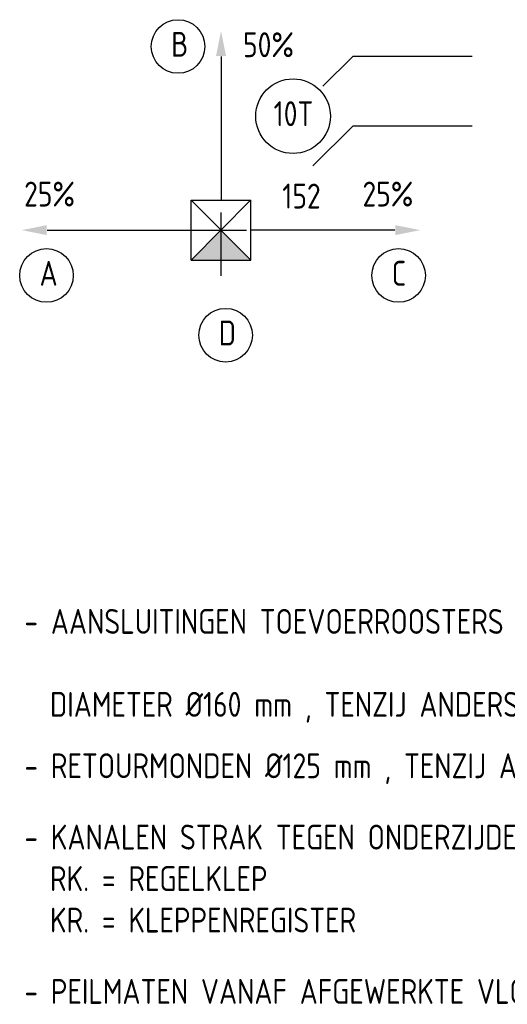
# Model space of a CAD drawing. Extents: x -132501 to 411300, y -42818 to 427495.
# Tile 204 of 256: x 167039 to 169489, y 11072 to 16017. Entities that reach past the tile are written whole.
import ezdxf

# ---------------------------------------------------------------- set-up
doc = ezdxf.new("R2010")
doc.units = 0
doc.header["$LTSCALE"] = 50
doc.linetypes.add('HIDDEN', pattern=[9.525, 6.35, -3.175])
doc.layers.add('57LB', color=6, linetype='CONTINUOUS')
doc.layers.add('KADER', color=7, linetype='CONTINUOUS')
doc.styles.add('ISO25', font='ISO', dxfattribs={"width": 0.9, "height": 125})

msp = doc.modelspace()

# ---------------------------------------------------------------- linework, layer by layer
at = {"layer": '57LB', "color": 2, "linetype": 'Continuous'}
for p, q in [((168051.1796, 15832.577), (168051.1796, 15109.941)), ((167901.1796, 15109.941), (168201.1796, 15109.941)), ((167901.1796, 14809.941), (167901.1796, 15109.941)), ((168198.857, 15109.941), (167901.1796, 14809.941)), ((167901.1796, 15109.941), (168201.1796, 14809.941)), ((168201.1796, 14809.941), (168201.1796, 15109.941)), ((167178.2497, 14959.941), (167900.8856, 14959.941)), ((168923.8156, 14959.941), (168201.1796, 14959.941)), ((167901.1796, 14809.941), (168201.1796, 14809.941))]:
    msp.add_line(p, q, dxfattribs=at)
at = {"layer": '57LB', "color": 1, "linetype": 'HIDDEN'}
for p, q in [((168051.1796, 14730.4912), (168051.1796, 15185.2155)), ((167861.1794, 14959.941), (168276.8368, 14959.941))]:
    msp.add_line(p, q, dxfattribs=at)
at = {"layer": '57LB', "color": 2, "linetype": 'Continuous'}
for points in [[(168025.9865, 15835.4), (168075.9865, 15835.4), (168050.9865, 15960.4)], [(167175.4266, 14985.1342), (167175.4266, 14935.1342), (167050.4266, 14960.1342)], [(168926.6386, 14985.1342), (168926.6386, 14935.1342), (169051.6386, 14960.1342)], [(167901.1796, 14809.941), (168201.1796, 14809.941), (168051.1796, 14959.941)]]:
    msp.add_solid(points, dxfattribs=at)
at = {"layer": 'KADER', "color": 1, "linetype": 'Continuous'}
for p, q in [((168712.9074, 15832.3485), (168562.9074, 15682.3485)), ((169312.9074, 15832.3485), (168712.9074, 15832.3485)), ((168712.9074, 15482.3485), (168512.9074, 15282.3485)), ((169312.9074, 15482.3485), (168712.9074, 15482.3485))]:
    msp.add_line(p, q, dxfattribs=at)
for centre in [(167834.9943, 15882.3485), (167174.0412, 14732.3485), (168943.2102, 14732.3485), (168074.0412, 14432.3485)]:
    msp.add_circle(centre, 134.6291, dxfattribs=at)
at = {"layer": 'KADER', "color": 2, "linetype": 'Continuous'}
msp.add_circle((168412.9074, 15532.3485), 187.5, dxfattribs=at)

# ---------------------------------------------------------------- texts
at = {"layer": '57LB', "color": 2, "linetype": 'Continuous', "style": 'ISO25', "width": 0.9}
for s, p in [('50%%%', (168161.5057, 15828.682)), ('25%%%', (167061.5057, 15078.682)), ('152', (168358.7323, 15068.5674)), ('25%%%', (168761.5057, 15078.682))]:
    msp.add_text(s, height=125, dxfattribs=at).set_placement(p)
at = {"layer": 'KADER', "color": 2, "linetype": 'Continuous', "style": 'ISO25', "width": 0.9}
for s, p in [('B', (167800.327, 15830.8858)), ('10T', (168315.3602, 15482.3485)), ('A', (167139.3739, 14680.8858)), ('C', (168908.5428, 14680.8858)), ('D', (168039.3739, 14380.8858)), ('- AANSLUITINGEN TOEVOERROOSTERS MET GELUIDDEMPENDE SLANG', (167062.9074, 12932.3485)), ('  DIAMETER %%C160 mm , TENZIJ ANDERS AANGEGEVEN.', (167062.9074, 12515.6818)), ('- RETOURMONDEN %%C125 mm , TENZIJ ANDERS AANGEGEVEN', (167062.9074, 12207.3485)), ('- KANALEN STRAK TEGEN ONDERZIJDE PLAFOND.', (167062.9074, 11849.0152)), ('  RK. = REGELKLEP', (167062.9074, 11640.6818)), ('  KR. = KLEPPENREGISTER', (167062.9074, 11432.3485)), ('- PEILMATEN VANAF AFGEWERKTE VLOER', (167062.9074, 11074.0152))]:
    msp.add_text(s, height=125, dxfattribs=at).set_placement(p)

doc.saveas('drawing.dxf')
